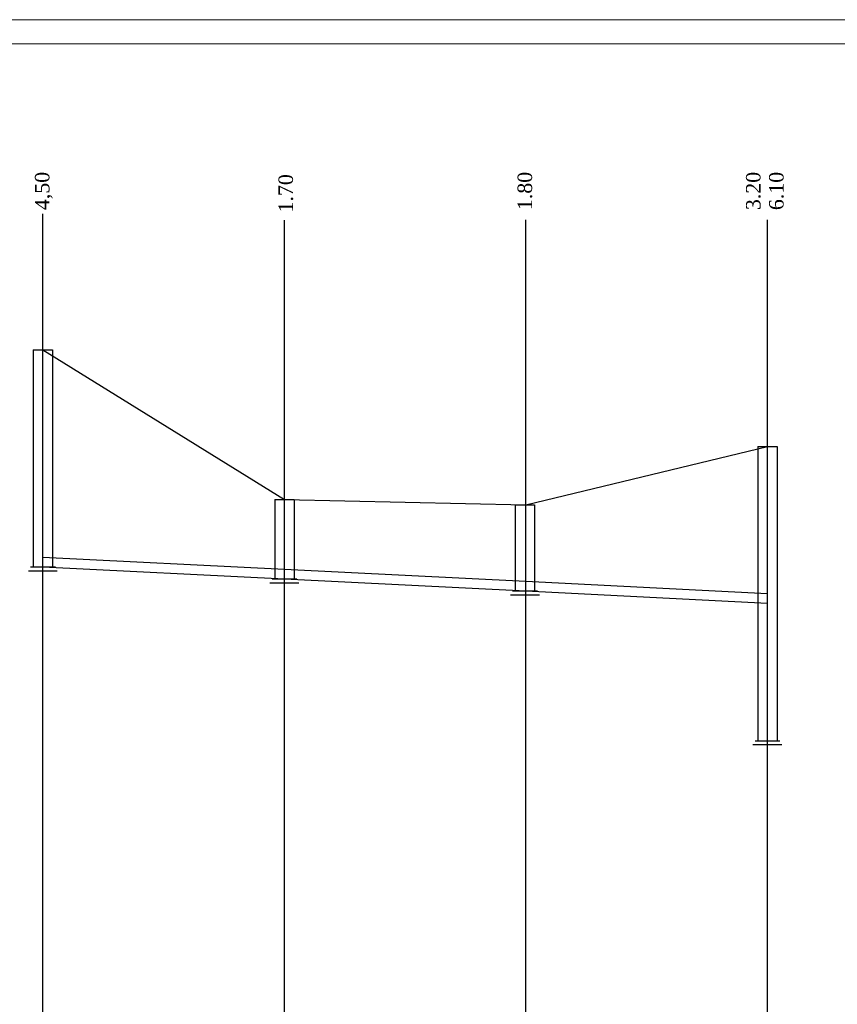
# Model space of a CAD drawing. Extents: x 0 to 362422, y 0 to 4201735.
# Tile 56 of 256: x 359975 to 360144, y 4198911 to 4199114. Entities that reach past the tile are written whole.
import ezdxf

# ---------------------------------------------------------------- set-up
doc = ezdxf.new("R2010")
doc.units = 0
doc.header["$LTSCALE"] = 0.5
doc.header["$MEASUREMENT"] = 0
doc.layers.add('(043) Кроки', color=7, linetype='Continuous')
doc.layers.add('_PP_TABPE', color=7, linetype='Continuous')
doc.layers.add('К1', color=24, linetype='Continuous', lineweight=25)
doc.styles.add('5mm', font='simplex', dxfattribs={"height": 5})

# ---------------------------------------------------------------- blocks, each defined once
blk = doc.blocks.new('*U593')
blk.add_lwpolyline([(-2, 0), (2, 0)])
at = {"layer": '_PP_TABPE', "color": 0, "lineweight": 30}
for p, q in [((-2, 0), (-2, -45)), ((2, 0), (2, -45)), ((3, -45.81), (-3, -45.81)), ((2.59, -45), (-2.54, -45))]:
    blk.add_line(p, q, dxfattribs=at)
blk = doc.blocks.new('*U594')
blk.add_lwpolyline([(-2, 0), (2, 0)])
at = {"layer": '_PP_TABPE', "color": 0, "lineweight": 30}
for p, q in [((-2, 0), (-2, -16.5)), ((2, 0), (2, -16.5)), ((3, -17.31), (-3, -17.31)), ((2.59, -16.5), (-2.54, -16.5))]:
    blk.add_line(p, q, dxfattribs=at)
blk = doc.blocks.new('*U595')
blk.add_lwpolyline([(-2, 0), (2, 0)])
at = {"layer": '_PP_TABPE', "color": 0, "lineweight": 30}
for p, q in [((-2, 0), (-2, -17.91)), ((2, 0), (2, -17.91)), ((2.59, -17.91), (-2.54, -17.91)), ((3, -18.72), (-3, -18.72))]:
    blk.add_line(p, q, dxfattribs=at)
blk = doc.blocks.new('*U676')
blk.add_lwpolyline([(-2, 0), (2, 0)])
at = {"layer": '_PP_TABPE', "color": 0, "lineweight": 30}
for p, q in [((-2, 0), (-2, -61)), ((2, 0), (2, -61)), ((2.59, -61), (-2.54, -61)), ((3, -61.81), (-3, -61.81))]:
    blk.add_line(p, q, dxfattribs=at)

msp = doc.modelspace()

# ---------------------------------------------------------------- linework, layer by layer
at = {"color": 30, "linetype": 'Continuous', "true_color": 0xf8991e}
for p, q in [((360029.296, 4199000.568), (359979.296, 4199003.068)), ((360029.296, 4198998.568), (359979.296, 4199001.068)), ((360079.297, 4198998.068), (360029.297, 4199000.568)), ((360079.297, 4198996.068), (360029.297, 4198998.568)), ((360129.297, 4198995.568), (360079.297, 4198998.068)), ((360129.297, 4198993.568), (360079.297, 4198996.068))]:
    msp.add_line(p, q, dxfattribs=at)
at = {"elevation": 802.472}
for points in [[(359979.296, 4198787.089), (359979.296, 4199074.22)], [(360029.296, 4198832.125), (360029.296, 4199072.936)], [(360079.296, 4198832.125), (360079.296, 4199073.017)]]:
    msp.add_lwpolyline(points, dxfattribs=at)
msp.add_lwpolyline([(360129.296, 4198797.125), (360129.296, 4199073.017)])
at = {"layer": 'Defpoints', "color": 0, "lineweight": 13}
for p, q in [((359887.187, 4199114.443), (360400.355, 4199114.443)), ((359907.187, 4199109.443), (360395.355, 4199109.443))]:
    msp.add_line(p, q, dxfattribs=at)
at = {"layer": 'К1', "lineweight": 30, "ltscale": 10}
for p, q in [((359979.296, 4199046.068), (360029.296, 4199015.072)), ((360079.296, 4199013.977), (360129.296, 4199026.061)), ((360029.296, 4199015.072), (360079.296, 4199013.977))]:
    msp.add_line(p, q, dxfattribs=at)

# ---------------------------------------------------------------- block references
at = {"layer": '(043) Кроки', "lineweight": 30}
for name, p in [('*U593', (359979.296, 4199046.069)), ('*U676', (360129.296, 4199026.061)), ('*U594', (360029.296, 4199015.072)), ('*U595', (360079.095, 4199013.981))]:
    msp.add_blockref(name, p, dxfattribs=at)

# ---------------------------------------------------------------- texts
at = {"color": 0, "char_height": 3, "width": 15.34295, "attachment_point": 1, "rotation": 90, "style": '5mm'}
for s, insert in [('\\pxt0,1;{\\fTimes New Roman|b0|i0|c0|p18;4\\fTimes New Roman|b0|i0|c204|p18;,\\fTimes New Roman|b0|i0|c0|p18;5\\fTimes New Roman|b0|i0|c204|p18;0}', (359977.658, 4199075.005, 802.472)), ('\\pxt0,1;{\\fTimes New Roman|b0|i0|c0|p18;1.80}', (360077.584, 4199075.005, 802.472)), ('\\pxt0,1;{\\fTimes New Roman|b0|i0|c0|p18;3.20}', (360124.875, 4199075.005)), ('\\pxt0,1;{\\fTimes New Roman|b0|i0|c0|p18;6.10}', (360129.646, 4199075.005)), ('\\pxt0,1;{\\fTimes New Roman|b0|i0|c0|p18;1.70}', (360028.081, 4199074.522, 802.472))]:
    msp.add_mtext(s, dxfattribs=dict(at, insert=insert))

doc.saveas('drawing.dxf')
